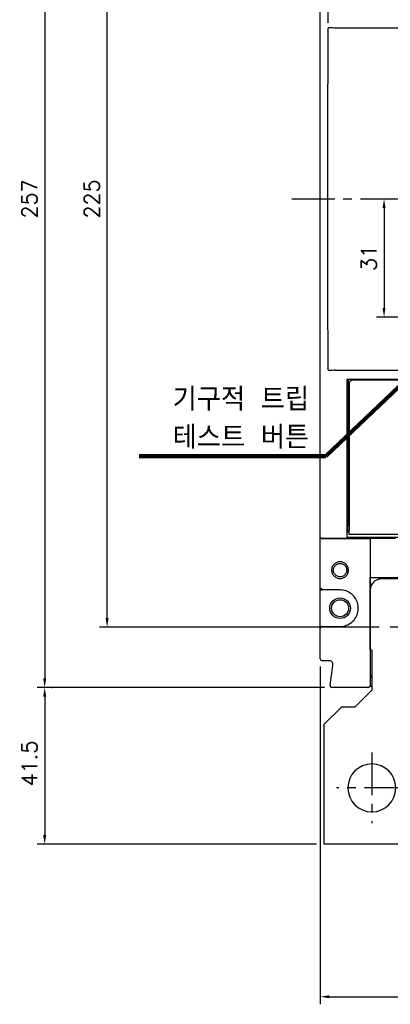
# Model space of a CAD drawing. Extents: x -2189 to 2710, y -907 to 1829.
# Tile 8 of 23: x -1376 to -1279, y 1162 to 1420. Entities that reach past the tile are written whole.
import ezdxf

# ---------------------------------------------------------------- set-up
doc = ezdxf.new("R2010")
doc.units = 0
doc.header["$LTSCALE"] = 3
doc.header["$MEASUREMENT"] = 0
doc.linetypes.add('CENTER', pattern=[2, 1.25, -0.25, 0.25, -0.25])
doc.layers.get('0').update_dxf_attribs({"linetype": 'CONTINUOUS'})
doc.layers.get('Defpoints').update_dxf_attribs({"linetype": 'CONTINUOUS'})
for name, color, linetype in [('cen', 1, 'CENTER'), ('di', 3, 'CONTINUOUS'), ('dwg', 7, 'CONTINUOUS')]:
    doc.layers.add(name, color=color, linetype=linetype)
doc.styles.add('KIM', font='ROMANS.shx', dxfattribs={"height": 5, "bigfont": 'GSG1.shx'})
doc.styles.get("Standard").update_dxf_attribs({"font": 'romans.shx', "height": 4, "bigfont": 'ghs.shx'})
doc.dimstyles.get("Standard").update_dxf_attribs({"dimtxt": 0.18, "dimasz": 0.18, "dimexe": 0.18, "dimexo": 0.0625, "dimgap": 0.09, "dimtad": 0, "dimtih": 1, "dimtoh": 1, "dimdec": 4, "dimzin": 0, "dimdsep": 46, "dimtxsty": 'Standard', "dimcen": 0.09, "dimadec": 0, "dimazin": 0, "dimtfac": 1, "dimtdec": 4, "dimtofl": 0, "dimtmove": 0, "dimatfit": 3, "dimfxl": 0, "dimtolj": 1, "dimtzin": 0, "dimarcsym": 0})
doc.dimstyles.new('STANDARD$0', dxfattribs={"dimtxt": 5, "dimasz": 5, "dimexe": 1, "dimexo": 2, "dimgap": 2, "dimtad": 1, "dimdec": 4, "dimzin": 12, "dimdsep": 46, "dimtxsty": 'KIM', "dimcen": -1, "dimdle": 0.1, "dimadec": 0, "dimazin": 0, "dimtfac": 1, "dimtdec": 4, "dimtmove": 0, "dimatfit": 3, "dimfxl": 0, "dimtolj": 1, "dimtzin": 0, "dimarcsym": 0})

# ---------------------------------------------------------------- blocks, each defined once
blk = doc.blocks.new('*D8')
at = {"layer": 'Defpoints', "color": 0}
for p in [(-1297.23, 1252.38), (-1157.63, 1252.38), (-1157.63, 1163.63)]:
    blk.add_point(p, dxfattribs=at)
at = {"layer": 'di'}
for p, q in [((-1297.23, 1250.38), (-1297.23, 1161.63)), ((-1157.63, 1250.38), (-1157.63, 1161.63)), ((-1294.83, 1163.63), (-1160.03, 1163.63))]:
    blk.add_line(p, q, dxfattribs=at)
for points in [[(-1294.83, 1164.03), (-1294.83, 1163.23), (-1297.23, 1163.63)], [(-1160.03, 1164.03), (-1160.03, 1163.23), (-1157.63, 1163.63)]]:
    blk.add_solid(points, dxfattribs=at)
at = {"layer": 'di', "insert": (-1227.43, 1167.63), "char_height": 4, "attachment_point": 5}
blk.add_mtext('\\A1;140', dxfattribs=at)
blk = doc.blocks.new('fsadfsafas')
at = {"layer": 'cen', "ltscale": 3}
for p, q in [((614, 610.86), (614, 629.46)), ((623.3, 620.16), (604.7, 620.16)), ((626.25, 569.66), (626.25, 586.26)), ((634.55, 577.96), (617.95, 577.96))]:
    blk.add_line(p, q, dxfattribs=at)
at = {"layer": 'dwg'}
for p, q in [((626.5, 634.96), (601.5, 634.96)), ((601.5, 634.96), (601.5, 603.46)), ((626.5, 634.96), (626.5, 603.41)), ((601.5, 603.46), (606, 598.96)), ((626.5, 603.41), (630.95, 598.96)), ((609.5, 598.96), (606, 598.96)), ((609.5, 598.96), (614, 594.46)), ((630.95, 588.46), (630.95, 598.96)), ((614, 583.96), (614, 594.46)), ((635.45, 583.96), (630.95, 588.46)), ((614, 583.96), (613.55, 583.96)), ((613.55, 583.96), (613.55, 564.96)), ((638.95, 583.96), (635.45, 583.96)), ((638.95, 583.96), (638.95, 564.96)), ((638.95, 564.96), (613.55, 564.96))]:
    blk.add_line(p, q, dxfattribs=at)
for centre, radius in [((614, 620.16), 6.3), ((626.25, 577.96), 5.3)]:
    blk.add_circle(centre, radius, dxfattribs=at)
blk = doc.blocks.new('*D18')
at = {"layer": 'Defpoints', "color": 0}
for p in [(-1294.15, 1501.48), (-1369.63, 1244.88), (-1294.15, 1244.88)]:
    blk.add_point(p, dxfattribs=at)
at = {"layer": 'di'}
for p, q in [((-1296.15, 1501.48), (-1371.63, 1501.48)), ((-1369.63, 1499.08), (-1369.63, 1247.28)), ((-1296.15, 1244.88), (-1371.63, 1244.88))]:
    blk.add_line(p, q, dxfattribs=at)
for points in [[(-1370.03, 1499.08), (-1369.23, 1499.08), (-1369.63, 1501.48)], [(-1370.03, 1247.28), (-1369.23, 1247.28), (-1369.63, 1244.88)]]:
    blk.add_solid(points, dxfattribs=at)
at = {"layer": 'di', "insert": (-1373.63, 1373.18), "char_height": 4, "attachment_point": 5, "rotation": 90}
blk.add_mtext('\\A1;257', dxfattribs=at)
blk = doc.blocks.new('*D19')
at = {"layer": 'Defpoints', "color": 0}
for p in [(-1353.24, 1485.68), (-1279.73, 1485.68), (-1279.73, 1260.68)]:
    blk.add_point(p, dxfattribs=at)
at = {"layer": 'di'}
for p, q in [((-1281.73, 1485.68), (-1355.24, 1485.68)), ((-1353.24, 1263.08), (-1353.24, 1483.28)), ((-1281.73, 1260.68), (-1355.24, 1260.68))]:
    blk.add_line(p, q, dxfattribs=at)
for points in [[(-1353.64, 1483.28), (-1352.84, 1483.28), (-1353.24, 1485.68)], [(-1353.64, 1263.08), (-1352.84, 1263.08), (-1353.24, 1260.68)]]:
    blk.add_solid(points, dxfattribs=at)
at = {"layer": 'di', "insert": (-1357.24, 1373.18), "char_height": 4, "attachment_point": 5, "rotation": 90}
blk.add_mtext('\\A1;225', dxfattribs=at)
blk = doc.blocks.new('*D20')
at = {"layer": 'Defpoints', "color": 0}
for p in [(-1369.83, 1244.88), (-1369.63, 1203.68), (-1296.18, 1203.68)]:
    blk.add_point(p, dxfattribs=at)
at = {"layer": 'di'}
for p, q in [((-1367.83, 1244.88), (-1367.63, 1244.88)), ((-1369.63, 1242.48), (-1369.63, 1206.08)), ((-1298.18, 1203.68), (-1371.63, 1203.68))]:
    blk.add_line(p, q, dxfattribs=at)
for points in [[(-1370.03, 1242.48), (-1369.23, 1242.48), (-1369.63, 1244.88)], [(-1370.03, 1206.08), (-1369.23, 1206.08), (-1369.63, 1203.68)]]:
    blk.add_solid(points, dxfattribs=at)
at = {"layer": 'di', "insert": (-1373.63, 1224.88), "char_height": 4, "attachment_point": 5, "rotation": 90}
blk.add_mtext('\\A1;41.5', dxfattribs=at)
blk = doc.blocks.new('*D44')
at = {"layer": 'Defpoints', "color": 0}
for p in [(-1159.72, 1436.86), (-1295.14, 1417.44), (-1159.72, 1417.25)]:
    blk.add_point(p, dxfattribs=at)
at = {"layer": 'di'}
for p, q in [((-1295.14, 1419.44), (-1295.14, 1438.86)), ((-1159.72, 1419.25), (-1159.72, 1438.86)), ((-1292.74, 1436.86), (-1162.12, 1436.86))]:
    blk.add_line(p, q, dxfattribs=at)
for points in [[(-1292.74, 1437.26), (-1292.74, 1436.46), (-1295.14, 1436.86)], [(-1162.12, 1437.26), (-1162.12, 1436.46), (-1159.72, 1436.86)]]:
    blk.add_solid(points, dxfattribs=at)
at = {"layer": 'di', "insert": (-1227.43, 1440.86), "char_height": 4, "attachment_point": 5}
blk.add_mtext('\\A1;136', dxfattribs=at)
blk = doc.blocks.new('*D116')
at = {"layer": 'Defpoints', "color": 0}
for p in [(-1280.48, 1373.18), (-1280.48, 1342.18), (-1266.73, 1342.18)]:
    blk.add_point(p, dxfattribs=at)
at = {"layer": 'di'}
for p, q in [((-1280.48, 1370.78), (-1280.48, 1344.58)), ((-1268.73, 1342.18), (-1282.48, 1342.18))]:
    blk.add_line(p, q, dxfattribs=at)
for points in [[(-1280.88, 1370.78), (-1280.08, 1370.78), (-1280.48, 1373.18)], [(-1280.88, 1344.58), (-1280.08, 1344.58), (-1280.48, 1342.18)]]:
    blk.add_solid(points, dxfattribs=at)
at = {"layer": 'di', "insert": (-1284.48, 1357.68), "char_height": 4, "attachment_point": 5, "rotation": 90}
blk.add_mtext('\\A1;31', dxfattribs=at)

msp = doc.modelspace()

# ---------------------------------------------------------------- linework, layer by layer
for p, q in [((-1297.231, 1284.649), (-1297.231, 1461.719)), ((-1293.231, 1418.184), (-1253.331, 1418.184)), ((-1295.231, 1363.918), (-1295.231, 1382.451)), ((-1293.231, 1328.184), (-1253.331, 1328.184)), ((-1193.431, 1325.784), (-1290.231, 1325.784)), ((-1290.231, 1325.784), (-1290.231, 1284.867)), ((-1289.931, 1325.784), (-1289.931, 1289.484)), ((-1289.681, 1324.584), (-1289.681, 1286.084)), ((-1192.431, 1325.584), (-1288.681, 1325.584)), ((-1290.231, 1313.484), (-1289.931, 1313.484)), ((-1289.931, 1313.384), (-1290.231, 1313.384)), ((-1290.231, 1309.384), (-1289.931, 1309.384)), ((-1289.931, 1307.384), (-1290.231, 1307.384)), ((-1290.131, 1296.884), (-1290.231, 1296.884)), ((-1290.131, 1296.884), (-1290.131, 1289.584)), ((-1289.931, 1296.884), (-1290.131, 1296.884)), ((-1290.231, 1288.084), (-1289.681, 1288.084)), ((-1290.131, 1289.584), (-1289.931, 1289.584)), ((-1289.931, 1289.484), (-1289.681, 1289.484)), ((-1289.931, 1288.184), (-1289.931, 1289.484)), ((-1289.681, 1288.184), (-1289.931, 1288.184)), ((-1290.231, 1287.784), (-1289.681, 1287.784)), ((-1289.981, 1287.334), (-1290.231, 1287.334)), ((-1290.231, 1285.834), (-1289.981, 1285.834)), ((-1289.681, 1287.634), (-1289.981, 1287.334)), ((-1289.981, 1285.834), (-1289.981, 1287.334)), ((-1289.981, 1285.834), (-1289.681, 1285.534)), ((-1289.681, 1285.084), (-1289.681, 1286.084)), ((-1297.231, 1284.385), (-1297.231, 1284.649)), ((-1297.231, 1270.984), (-1297.231, 1284.385)), ((-1296.949, 1284.085), (-1296.949, 1283.884)), ((-1296.949, 1283.884), (-1296.782, 1283.884)), ((-1296.931, 1284.084), (-1277.431, 1284.084)), ((-1284.131, 1283.884), (-1296.782, 1283.884)), ((-1290.231, 1284.867), (-1290.231, 1284.567)), ((-1290.231, 1284.567), (-1290.231, 1284.349)), ((-1290.231, 1284.349), (-1164.631, 1284.349)), ((-1165.181, 1285.084), (-1289.681, 1285.084)), ((-1284.131, 1283.884), (-1284.131, 1272.187)), ((-1261.731, 1273.384), (-1281.131, 1273.384)), ((-1297.231, 1260.384), (-1297.231, 1270.984)), ((-1292.031, 1270.484), (-1296.731, 1270.484)), ((-1284.131, 1270.384), (-1284.131, 1247.884)), ((-1297.231, 1252.384), (-1297.231, 1260.384)), ((-1296.731, 1260.884), (-1292.031, 1260.884)), ((-1294.884, 1251.884), (-1296.731, 1251.884)), ((-1294.292, 1247.955), (-1293.894, 1250.743)), ((-1284.131, 1248.034), (-1283.681, 1247.397)), ((-1284.631, 1244.884), (-1294.155, 1244.884)), ((-1284.173, 1245.184), (-1283.681, 1245.184))]:
    msp.add_line(p, q)
for radius in [2.7, 2.225]:
    msp.add_circle((-1292.031, 1265.684), radius)
for centre, radius, start, end in [((-1288.681, 1324.584), 1, 90, 180), ((-1281.131, 1270.384), 3, 90, 149.88045), ((-1296.731, 1270.984), 0.5, 180, 222.0016), ((-1296.731, 1260.384), 0.5, 90, 180), ((-1296.731, 1252.384), 0.5, 180, 270), ((-1294.155, 1245.384), 0.5, 171.8699, 270), ((-1284.631, 1245.384), 0.5, 270, 0)]:
    msp.add_arc(centre, radius, start, end)
for centre, major_axis, ratio, start_param, end_param in [((-1293.231, 1418.889), (4, 0), 0.176327, 4.3083733, 4.712389), ((-1293.231, 1327.479), (4, 0), 0.176327, 1.5707963, 1.974812), ((-1296.931, 1284.385), (0, -0.301), 0.9982744, 4.712389, 6.2831853)]:
    msp.add_ellipse(centre, major_axis=major_axis, ratio=ratio, start_param=start_param, end_param=end_param)
for points, knots in [([(-1295.231, 1382.451), (-1295.232, 1385.117), (-1295.234, 1396.96), (-1295.181, 1408.803), (-1295.139, 1417.978)], [0, 0, 0, 0, 0.2251735, 1, 1, 1, 1]), ([(-1295.139, 1417.978), (-1295.136, 1418.005), (-1295.131, 1418.057), (-1295.094, 1418.127), (-1295.032, 1418.188), (-1294.934, 1418.238), (-1294.851, 1418.24), (-1294.804, 1418.241)], [0, 0, 0, 0, 0.1543721, 0.3085984, 0.4663541, 0.6970711, 1, 1, 1, 1]), ([(-1295.139, 1328.39), (-1295.158, 1330.959), (-1295.246, 1342.802), (-1295.238, 1354.645), (-1295.231, 1363.918)], [0, 0, 0, 0, 0.2169918, 1, 1, 1, 1]), ([(-1294.804, 1328.127), (-1294.85, 1328.128), (-1294.933, 1328.13), (-1295.033, 1328.18), (-1295.1, 1328.247), (-1295.134, 1328.321), (-1295.137, 1328.371), (-1295.139, 1328.39)], [0, 0, 0, 0, 0.2994182, 0.5263862, 0.7070076, 0.8887845, 1, 1, 1, 1]), ([(-1289.829, 1275.684), (-1289.863, 1275.397), (-1289.932, 1274.823), (-1290.441, 1274.089), (-1291.175, 1273.606), (-1292.043, 1273.43), (-1292.909, 1273.606), (-1293.647, 1274.089), (-1294.135, 1274.823), (-1294.314, 1275.686), (-1294.136, 1276.548), (-1293.646, 1277.28), (-1292.908, 1277.762), (-1292.042, 1277.938), (-1291.174, 1277.761), (-1290.44, 1277.278), (-1289.931, 1276.545), (-1289.863, 1275.971), (-1289.829, 1275.684)], [0, 0, 0, 0, 0.0622509, 0.1246642, 0.1872852, 0.2500195, 0.3127171, 0.3752583, 0.4377334, 0.5001498, 0.5624037, 0.6247434, 0.6873254, 0.7500656, 0.8128154, 0.8754125, 0.9377774, 1, 1, 1, 1]), ([(-1290.281, 1275.684), (-1290.299, 1275.875), (-1290.333, 1276.235), (-1290.575, 1276.692), (-1290.875, 1277.019), (-1291.257, 1277.277), (-1291.65, 1277.41), (-1292.098, 1277.448), (-1292.492, 1277.392), (-1292.917, 1277.215), (-1293.257, 1276.959), (-1293.514, 1276.637), (-1293.72, 1276.227), (-1293.82, 1275.685), (-1293.721, 1275.143), (-1293.515, 1274.732), (-1293.257, 1274.41), (-1292.917, 1274.153), (-1292.554, 1274.002), (-1292.292, 1273.949), (-1292.128, 1273.936), (-1291.963, 1273.932), (-1291.65, 1273.958), (-1291.257, 1274.091), (-1290.875, 1274.349), (-1290.575, 1274.677), (-1290.333, 1275.133), (-1290.299, 1275.493), (-1290.281, 1275.684)], [0, 0, 0, 0, 0.0520031, 0.098106, 0.1382923, 0.1725474, 0.2230612, 0.2498709, 0.2950012, 0.3306361, 0.3749161, 0.4099539, 0.4424812, 0.4997753, 0.5572452, 0.589853, 0.6249652, 0.6692888, 0.7049225, 0.731842, 0.7420315, 0.7500331, 0.7769035, 0.8274525, 0.8617162, 0.9019055, 0.9480054, 1, 1, 1, 1]), ([(-1296.782, 1270.984), (-1296.783, 1270.983), (-1296.84, 1270.926), (-1296.957, 1270.807), (-1297.053, 1270.703), (-1297.103, 1270.649)], [0, 0, 0, 0, 0.0090414, 0.4889658, 1, 1, 1, 1]), ([(-1297.103, 1270.649), (-1297.088, 1270.635), (-1297.025, 1270.57), (-1296.9, 1270.503), (-1296.786, 1270.484), (-1296.732, 1270.484), (-1296.731, 1270.484)], [0, 0, 0, 0, 0.1361647, 0.5958986, 0.9916285, 1, 1, 1, 1]), ([(-1292.031, 1260.884), (-1291.856, 1260.89), (-1291.145, 1260.914), (-1289.917, 1261.275), (-1288.578, 1262.219), (-1287.627, 1263.556), (-1287.171, 1265.132), (-1287.261, 1266.771), (-1287.89, 1268.289), (-1288.983, 1269.503), (-1290.417, 1270.326), (-1291.493, 1270.431), (-1292.031, 1270.484)], [0, 0, 0, 0, 0.0349024, 0.1422143, 0.2496427, 0.3568778, 0.4640095, 0.5713241, 0.6787557, 0.7859581, 0.8929776, 1, 1, 1, 1]), ([(-1284.111, 1272.128), (-1284.114, 1272.131), (-1284.12, 1272.136), (-1284.128, 1272.151), (-1284.131, 1272.169), (-1284.131, 1272.182), (-1284.131, 1272.187)], [0, 0, 0, 0, 0.169075, 0.3856401, 0.790573, 1, 1, 1, 1]), ([(-1283.726, 1271.889), (-1283.814, 1271.72), (-1284.056, 1271.252), (-1284.102, 1270.722), (-1284.131, 1270.384)], [0, 0, 0, 0, 0.3622564, 1, 1, 1, 1]), ([(-1283.726, 1271.889), (-1283.726, 1271.89), (-1283.726, 1271.89), (-1283.73, 1271.895), (-1283.761, 1271.917), (-1283.847, 1271.971), (-1283.967, 1272.044), (-1284.063, 1272.1), (-1284.111, 1272.128)], [0, 0, 0, 0, 0.02403069, 0.08629883, 0.31481648, 0.54323726, 0.77161499, 1, 1, 1, 1]), ([(-1293.894, 1250.743), (-1293.889, 1250.855), (-1293.879, 1251.081), (-1294.007, 1251.402), (-1294.226, 1251.661), (-1294.529, 1251.846), (-1294.763, 1251.871), (-1294.884, 1251.884)], [0, 0, 0, 0, 0.1964578, 0.3929418, 0.5895562, 0.7864792, 1, 1, 1, 1]), ([(-1294.65, 1245.455), (-1294.646, 1245.482), (-1294.638, 1245.538), (-1294.576, 1245.966), (-1294.486, 1246.599), (-1294.386, 1247.302), (-1294.319, 1247.77), (-1294.292, 1247.955)], [0, 0, 0, 0, 0.21319, 0.426312, 0.6411463, 0.8579436, 1, 1, 1, 1]), ([(-1284.131, 1247.884), (-1284.131, 1247.604), (-1284.131, 1247.044), (-1284.131, 1246.298), (-1284.131, 1245.732), (-1284.131, 1245.428), (-1284.131, 1245.397), (-1284.131, 1245.384)], [0, 0, 0, 0, 0.2132631, 0.4265164, 0.6402512, 0.855049, 1, 1, 1, 1])]:
    msp.add_open_spline(points, degree=3, knots=knots)
at = {"layer": 'cen', "ltscale": 3}
msp.add_line((-1304.677, 1373.184), (-1150.185, 1373.184), dxfattribs=at)

# ---------------------------------------------------------------- block references
at = {"layer": 'di', "xscale": -1, "rotation": 180}
msp.add_blockref('fsadfsafas', (-1897.685, 1838.642), dxfattribs=at)

# ---------------------------------------------------------------- texts
at = {"layer": 'di', "insert": (-1300.158, 1307.595), "char_height": 6, "attachment_point": 9}
msp.add_mtext('기구적 트립 \\P테스트 버튼', dxfattribs=at)

# ---------------------------------------------------------------- dimensions: what is measured, and where the dimension line sits
at = {"layer": 'di'}
for base, p1, p2, text, picture, middle in [((-1369.63, 1244.884), (-1294.155, 1501.484), (-1294.155, 1244.884), '257', '*D18', (-1369.63, 1373.184)), ((-1369.63, 1203.684), (-1369.83, 1244.884), (-1296.181, 1203.684), '41.5', '*D20', (-1369.63, 1224.884))]:
    dim = msp.add_linear_dim(base=base, p1=p1, p2=p2, angle=90, text=text, dimstyle='STANDARD$0', override={"dimtxt": 4, "dimasz": 2.4, "dimexe": 2, "dimdec": 2, "dimzin": 8, "dimtxsty": 'Standard', "dimcen": 0, "dimdle": 0, "dimclrd": 256, "dimclre": 256, "dimclrt": 256, "dimadec": 2, "dimazin": 2, "dimtfac": 0.6, "dimtdec": 2, "dimtzin": 8, "dimlwd": 65535, "dimlwe": 65535}, dxfattribs=at)
    dim.commit()
    dim.dimension.update_dxf_attribs({"geometry": picture, "text_midpoint": middle, "dimtype": 160})
for base, p1, p2, picture, middle in [((-1353.237, 1485.684), (-1279.731, 1260.684), (-1279.731, 1485.684), '*D19', (-1353.237, 1373.184)), ((-1280.485, 1342.184), (-1280.485, 1373.184), (-1266.731, 1342.184), '*D116', (-1280.485, 1357.684))]:
    dim = msp.add_linear_dim(base=base, p1=p1, p2=p2, angle=90, dimstyle='STANDARD$0', override={"dimtxt": 4, "dimasz": 2.4, "dimexe": 2, "dimdec": 2, "dimzin": 8, "dimtxsty": 'Standard', "dimcen": 0, "dimdle": 0, "dimclrd": 256, "dimclre": 256, "dimclrt": 256, "dimadec": 2, "dimazin": 2, "dimtfac": 0.6, "dimtdec": 2, "dimtzin": 8, "dimlwd": 65535, "dimlwe": 65535}, dxfattribs=at)
    dim.commit()
    dim.dimension.update_dxf_attribs({"geometry": picture, "text_midpoint": middle, "dimtype": 160})
dim = msp.add_linear_dim(base=(-1159.718, 1436.855), p1=(-1295.141, 1417.437), p2=(-1159.718, 1417.254), text='136', dimstyle='STANDARD$0', override={"dimtxt": 4, "dimasz": 2.4, "dimexe": 2, "dimdec": 2, "dimzin": 8, "dimtxsty": 'Standard', "dimcen": 0, "dimdle": 0, "dimclrd": 256, "dimclre": 256, "dimclrt": 256, "dimadec": 2, "dimazin": 2, "dimtfac": 0.6, "dimtdec": 2, "dimtzin": 8, "dimlwd": 65535, "dimlwe": 65535}, dxfattribs=at)
dim.commit()
dim.dimension.update_dxf_attribs({"geometry": '*D44', "text_midpoint": (-1227.43, 1440.855)})
dim = msp.add_linear_dim(base=(-1157.631, 1163.633), p1=(-1297.231, 1252.384), p2=(-1157.631, 1252.384), text='140', dimstyle='STANDARD$0', override={"dimtxt": 4, "dimasz": 2.4, "dimexe": 2, "dimdec": 2, "dimzin": 8, "dimtxsty": 'Standard', "dimcen": 0, "dimdle": 0, "dimclrd": 256, "dimclre": 256, "dimclrt": 256, "dimadec": 2, "dimazin": 2, "dimtfac": 0.6, "dimtdec": 2, "dimtzin": 8, "dimlwd": 65535, "dimlwe": 65535}, dxfattribs=at)
dim.commit()
dim.dimension.update_dxf_attribs({"geometry": '*D8', "text_midpoint": (-1227.431, 1163.633), "dimtype": 160})

# ---------------------------------------------------------------- leaders
at = {"layer": 'di', "annotation_type": 0, "has_hookline": 1, "hookline_direction": 1, "text_width": 44.667}
msp.add_leader([(-1257.431, 1342.184), (-1295.758, 1305.595), (-1298.158, 1305.595)], dimstyle='Standard', override={"dimtxt": 4, "dimasz": 2.4, "dimexe": 2, "dimexo": 2, "dimgap": 2, "dimtad": 1, "dimtih": 0, "dimtoh": 0, "dimdec": 2, "dimzin": 8, "dimcen": 0, "dimclrd": 256, "dimclre": 256, "dimclrt": 256, "dimadec": 2, "dimazin": 2, "dimtfac": 0.6, "dimtdec": 2, "dimtofl": 1, "dimtzin": 8, "dimlwd": 65535, "dimlwe": 65535}, dxfattribs=at)

doc.saveas('drawing.dxf')
